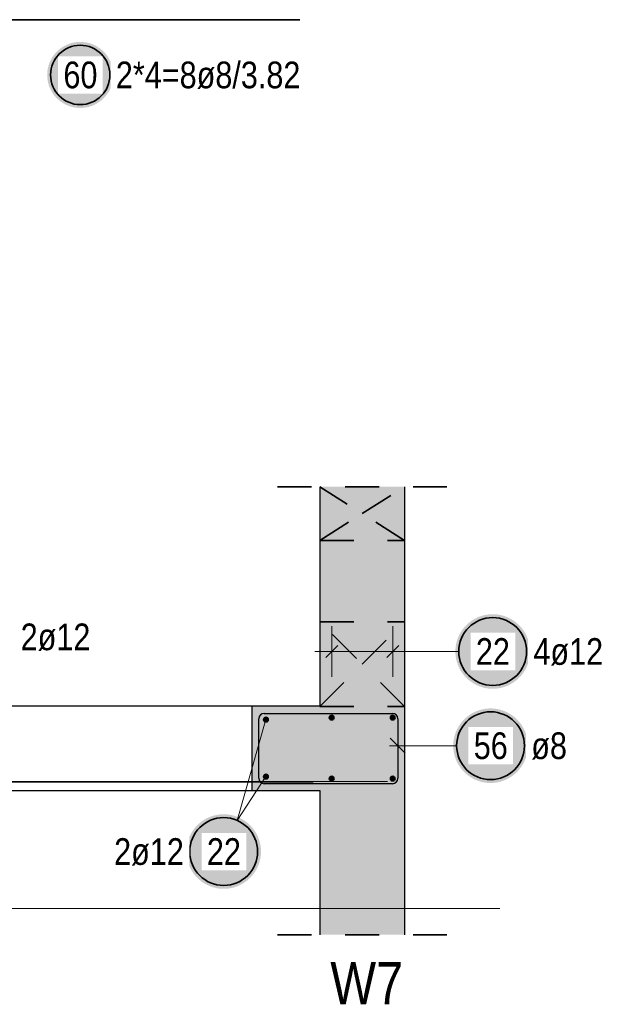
# Model space of a CAD drawing. Header units: millimetres. Extents: x -4.8 to 37.2, y -12 to 28.3.
# Tile 43 of 82: x 20.9 to 22.7, y 1.9 to 4.8. Entities that reach past the tile are written whole.
import ezdxf

# ---------------------------------------------------------------- set-up
doc = ezdxf.new("R2010")
doc.units = ezdxf.units.MM
doc.linetypes.add('DOT', pattern=[0.25, 0, -0.25])
doc.linetypes.add('HIDDEN', pattern=[0.375, 0.25, -0.125])
doc.layers.add('Achsen', color=7, linetype='Continuous', lineweight=20)
doc.layers.add('nplo Bewehrung', color=7, linetype='Continuous', lineweight=20)
doc.styles.add('Arial Narrow', font='ARIALN.TTF')

msp = doc.modelspace()

# ---------------------------------------------------------------- hatches: boundary and pattern name
at = {"lineweight": 25, "true_color": 0xffffff}
for points in [[(21.200857, 4.607499), (21.200797, 4.610902), (21.200619, 4.6143), (21.200323, 4.617691), (21.199908, 4.621068), (21.199376, 4.62443), (21.198726, 4.62777), (21.197961, 4.631086), (21.19708, 4.634374), (21.196085, 4.637628), (21.194977, 4.640846), (21.193757, 4.644023), (21.192427, 4.647156), (21.190989, 4.65024), (21.189444, 4.653273), (21.187794, 4.656249), (21.186041, 4.659166), (21.184188, 4.66202), (21.182236, 4.664808), (21.180188, 4.667526), (21.178046, 4.670171), (21.175813, 4.672739), (21.173492, 4.675228), (21.171086, 4.677635), (21.168597, 4.679956), (21.166029, 4.682188), (21.163384, 4.68433), (21.160666, 4.686378), (21.157878, 4.68833), (21.155024, 4.690184), (21.152107, 4.691937), (21.14913, 4.693586), (21.146098, 4.695132), (21.143014, 4.69657), (21.139881, 4.6979), (21.136704, 4.699119), (21.133486, 4.700227), (21.130231, 4.701222), (21.126944, 4.702103), (21.123628, 4.702868), (21.120287, 4.703518), (21.116926, 4.70405), (21.113548, 4.704465), (21.110158, 4.704762), (21.106759, 4.70494), (21.103357, 4.704999), (21.099954, 4.70494), (21.096556, 4.704762), (21.093165, 4.704465), (21.089787, 4.70405), (21.086426, 4.703518), (21.083085, 4.702868), (21.079769, 4.702103), (21.076482, 4.701222), (21.073228, 4.700227), (21.07001, 4.699119), (21.066833, 4.6979), (21.0637, 4.69657), (21.060616, 4.695132), (21.057583, 4.693586), (21.054607, 4.691937), (21.05169, 4.690184), (21.048835, 4.68833), (21.046048, 4.686378), (21.04333, 4.68433), (21.040685, 4.682188), (21.038117, 4.679956), (21.035628, 4.677635), (21.033221, 4.675228), (21.0309, 4.672739), (21.028667, 4.670171), (21.026526, 4.667526), (21.024478, 4.664808), (21.022526, 4.66202), (21.020672, 4.659166), (21.018919, 4.656249), (21.017269, 4.653273), (21.015724, 4.65024), (21.014286, 4.647156), (21.012956, 4.644023), (21.011737, 4.640846), (21.010629, 4.637628), (21.009634, 4.634374), (21.008753, 4.631086), (21.007987, 4.62777), (21.007338, 4.62443), (21.006806, 4.621068), (21.006391, 4.617691), (21.006094, 4.6143), (21.005916, 4.610902), (21.005857, 4.607499), (21.005916, 4.604096), (21.006094, 4.600698), (21.006391, 4.597308), (21.006806, 4.59393), (21.007338, 4.590568), (21.007987, 4.587228), (21.008753, 4.583912), (21.009634, 4.580624), (21.010629, 4.57737), (21.011737, 4.574152), (21.012956, 4.570975), (21.014286, 4.567842), (21.015724, 4.564758), (21.017269, 4.561726), (21.018919, 4.558749), (21.020672, 4.555832), (21.022526, 4.552978), (21.024478, 4.55019), (21.026526, 4.547472), (21.028667, 4.544827), (21.0309, 4.542259), (21.033221, 4.53977), (21.035628, 4.537363), (21.038117, 4.535042), (21.040685, 4.53281), (21.04333, 4.530668), (21.046048, 4.52862), (21.048835, 4.526668), (21.05169, 4.524814), (21.054607, 4.523062), (21.057583, 4.521412), (21.060616, 4.519867), (21.0637, 4.518428), (21.066833, 4.517099), (21.07001, 4.515879), (21.073228, 4.514771), (21.076482, 4.513776), (21.079769, 4.512895), (21.083085, 4.51213), (21.086426, 4.51148), (21.089787, 4.510948), (21.093165, 4.510533), (21.096556, 4.510237), (21.099954, 4.510058), (21.103357, 4.509999), (21.106759, 4.510058), (21.110158, 4.510237), (21.113548, 4.510533), (21.116926, 4.510948), (21.120287, 4.51148), (21.123628, 4.51213), (21.126944, 4.512895), (21.130231, 4.513776), (21.133486, 4.514771), (21.136704, 4.515879), (21.139881, 4.517099), (21.143014, 4.518428), (21.146098, 4.519867), (21.14913, 4.521412), (21.152107, 4.523062), (21.155024, 4.524814), (21.157878, 4.526668), (21.160666, 4.52862), (21.163384, 4.530668), (21.166029, 4.53281), (21.168597, 4.535042), (21.171086, 4.537363), (21.173492, 4.53977), (21.175813, 4.542259), (21.178046, 4.544827), (21.180188, 4.547472), (21.182236, 4.55019), (21.184188, 4.552978), (21.186041, 4.555832), (21.187794, 4.558749), (21.189444, 4.561726), (21.190989, 4.564758), (21.192427, 4.567842), (21.193757, 4.570975), (21.194977, 4.574152), (21.196085, 4.57737), (21.19708, 4.580624), (21.197961, 4.583912), (21.198726, 4.587228), (21.199376, 4.590568), (21.199908, 4.59393), (21.200323, 4.597308), (21.200619, 4.600698)], [(22.429637, 2.906687), (22.42957, 2.910525), (22.429369, 2.91436), (22.429034, 2.918185), (22.428567, 2.921996), (22.427966, 2.925788), (22.427233, 2.929557), (22.42637, 2.933298), (22.425376, 2.937007), (22.424253, 2.940678), (22.423003, 2.944309), (22.421627, 2.947893), (22.420127, 2.951428), (22.418504, 2.954907), (22.416761, 2.958328), (22.4149, 2.961687), (22.412922, 2.964978), (22.410831, 2.968198), (22.408629, 2.971343), (22.406318, 2.974409), (22.403902, 2.977393), (22.401383, 2.980291), (22.398764, 2.983099), (22.396049, 2.985814), (22.393241, 2.988432), (22.390344, 2.990951), (22.38736, 2.993368), (22.384293, 2.995678), (22.381148, 2.997881), (22.377928, 2.999972), (22.374637, 3.001949), (22.371279, 3.003811), (22.367858, 3.005554), (22.364378, 3.007177), (22.360844, 3.008677), (22.357259, 3.010053), (22.353629, 3.011303), (22.349957, 3.012425), (22.346248, 3.013419), (22.342507, 3.014283), (22.338738, 3.015015), (22.334946, 3.015616), (22.331135, 3.016084), (22.32731, 3.016419), (22.323476, 3.01662), (22.319637, 3.016687), (22.315798, 3.01662), (22.311964, 3.016419), (22.308139, 3.016084), (22.304328, 3.015616), (22.300536, 3.015015), (22.296767, 3.014283), (22.293026, 3.013419), (22.289317, 3.012425), (22.285645, 3.011303), (22.282015, 3.010053), (22.27843, 3.008677), (22.274896, 3.007177), (22.271416, 3.005554), (22.267995, 3.003811), (22.264637, 3.001949), (22.261346, 2.999972), (22.258126, 2.997881), (22.254981, 2.995678), (22.251914, 2.993368), (22.24893, 2.990951), (22.246033, 2.988432), (22.243225, 2.985814), (22.24051, 2.983099), (22.237891, 2.980291), (22.235372, 2.977393), (22.232956, 2.974409), (22.230645, 2.971343), (22.228443, 2.968198), (22.226352, 2.964978), (22.224374, 2.961687), (22.222513, 2.958328), (22.22077, 2.954907), (22.219147, 2.951428), (22.217647, 2.947893), (22.216271, 2.944309), (22.215021, 2.940678), (22.213898, 2.937007), (22.212904, 2.933298), (22.212041, 2.929557), (22.211308, 2.925788), (22.210708, 2.921996), (22.21024, 2.918185), (22.209905, 2.91436), (22.209704, 2.910525), (22.209637, 2.906687), (22.209704, 2.902848), (22.209905, 2.899013), (22.21024, 2.895188), (22.210708, 2.891377), (22.211308, 2.887585), (22.212041, 2.883816), (22.212904, 2.880075), (22.213898, 2.876366), (22.215021, 2.872695), (22.216271, 2.869064), (22.217647, 2.86548), (22.219147, 2.861946), (22.22077, 2.858466), (22.222513, 2.855045), (22.224374, 2.851687), (22.226352, 2.848395), (22.228443, 2.845175), (22.230645, 2.84203), (22.232956, 2.838964), (22.235372, 2.83598), (22.237891, 2.833082), (22.24051, 2.830274), (22.243225, 2.827559), (22.246033, 2.824941), (22.24893, 2.822422), (22.251914, 2.820005), (22.254981, 2.817695), (22.258126, 2.815492), (22.261346, 2.813401), (22.264637, 2.811424), (22.267995, 2.809562), (22.271416, 2.807819), (22.274896, 2.806197), (22.27843, 2.804696), (22.282015, 2.80332), (22.285645, 2.80207), (22.289317, 2.800948), (22.293026, 2.799954), (22.296767, 2.79909), (22.300536, 2.798358), (22.304328, 2.797757), (22.308139, 2.797289), (22.311964, 2.796954), (22.315798, 2.796754), (22.319637, 2.796687), (22.323476, 2.796754), (22.32731, 2.796954), (22.331135, 2.797289), (22.334946, 2.797757), (22.338738, 2.798358), (22.342507, 2.79909), (22.346248, 2.799954), (22.349957, 2.800948), (22.353629, 2.80207), (22.357259, 2.80332), (22.360844, 2.804696), (22.364378, 2.806197), (22.367858, 2.807819), (22.371279, 2.809562), (22.374637, 2.811424), (22.377928, 2.813401), (22.381148, 2.815492), (22.384293, 2.817695), (22.38736, 2.820005), (22.390344, 2.822422), (22.393241, 2.824941), (22.396049, 2.827559), (22.398764, 2.830274), (22.401383, 2.833082), (22.403902, 2.83598), (22.406318, 2.838964), (22.408629, 2.84203), (22.410831, 2.845175), (22.412922, 2.848395), (22.4149, 2.851687), (22.416761, 2.855045), (22.418504, 2.858466), (22.420127, 2.861946), (22.421627, 2.86548), (22.423003, 2.869064), (22.424253, 2.872695), (22.425376, 2.876366), (22.42637, 2.880075), (22.427233, 2.883816), (22.427966, 2.887585), (22.428567, 2.891377), (22.429034, 2.895188), (22.429369, 2.899013)], [(22.423368, 2.628721), (22.423301, 2.63256), (22.4231, 2.636394), (22.422765, 2.640219), (22.422297, 2.64403), (22.421697, 2.647823), (22.420964, 2.651592), (22.4201, 2.655333), (22.419107, 2.659041), (22.417984, 2.662713), (22.416734, 2.666343), (22.415358, 2.669928), (22.413858, 2.673462), (22.412235, 2.676942), (22.410492, 2.680363), (22.408631, 2.683721), (22.406653, 2.687012), (22.404562, 2.690232), (22.40236, 2.693378), (22.400049, 2.696444), (22.397633, 2.699428), (22.395114, 2.702326), (22.392495, 2.705134), (22.38978, 2.707849), (22.386972, 2.710467), (22.384074, 2.712986), (22.381091, 2.715402), (22.378024, 2.717713), (22.374879, 2.719915), (22.371659, 2.722007), (22.368368, 2.723984), (22.36501, 2.725845), (22.361589, 2.727589), (22.358109, 2.729211), (22.354575, 2.730711), (22.35099, 2.732087), (22.34736, 2.733337), (22.343688, 2.73446), (22.339979, 2.735454), (22.336238, 2.736317), (22.332469, 2.73705), (22.328677, 2.737651), (22.324866, 2.738119), (22.321041, 2.738453), (22.317207, 2.738654), (22.313368, 2.738721), (22.309529, 2.738654), (22.305695, 2.738453), (22.30187, 2.738119), (22.298059, 2.737651), (22.294267, 2.73705), (22.290498, 2.736317), (22.286756, 2.735454), (22.283048, 2.73446), (22.279376, 2.733337), (22.275746, 2.732087), (22.272161, 2.730711), (22.268627, 2.729211), (22.265147, 2.727589), (22.261726, 2.725845), (22.258368, 2.723984), (22.255077, 2.722007), (22.251857, 2.719915), (22.248711, 2.717713), (22.245645, 2.715402), (22.242661, 2.712986), (22.239763, 2.710467), (22.236955, 2.707849), (22.23424, 2.705134), (22.231622, 2.702326), (22.229103, 2.699428), (22.226687, 2.696444), (22.224376, 2.693378), (22.222174, 2.690232), (22.220083, 2.687012), (22.218105, 2.683721), (22.216244, 2.680363), (22.2145, 2.676942), (22.212878, 2.673462), (22.211378, 2.669928), (22.210002, 2.666343), (22.208752, 2.662713), (22.207629, 2.659041), (22.206635, 2.655333), (22.205772, 2.651592), (22.205039, 2.647823), (22.204438, 2.64403), (22.20397, 2.640219), (22.203636, 2.636394), (22.203435, 2.63256), (22.203368, 2.628721), (22.203435, 2.624882), (22.203636, 2.621048), (22.20397, 2.617223), (22.204438, 2.613412), (22.205039, 2.60962), (22.205772, 2.605851), (22.206635, 2.60211), (22.207629, 2.598401), (22.208752, 2.594729), (22.210002, 2.591099), (22.211378, 2.587515), (22.212878, 2.58398), (22.2145, 2.5805), (22.216244, 2.577079), (22.218105, 2.573721), (22.220083, 2.57043), (22.222174, 2.56721), (22.224376, 2.564065), (22.226687, 2.560998), (22.229103, 2.558015), (22.231622, 2.555117), (22.23424, 2.552309), (22.236955, 2.549594), (22.239763, 2.546975), (22.242661, 2.544456), (22.245645, 2.54204), (22.248711, 2.539729), (22.251857, 2.537527), (22.255077, 2.535436), (22.258368, 2.533458), (22.261726, 2.531597), (22.265147, 2.529854), (22.268627, 2.528231), (22.272161, 2.526731), (22.275746, 2.525355), (22.279376, 2.524105), (22.283048, 2.522982), (22.286756, 2.521989), (22.290498, 2.521125), (22.294267, 2.520392), (22.298059, 2.519792), (22.30187, 2.519324), (22.305695, 2.518989), (22.309529, 2.518788), (22.313368, 2.518721), (22.317207, 2.518788), (22.321041, 2.518989), (22.324866, 2.519324), (22.328677, 2.519792), (22.332469, 2.520392), (22.336238, 2.521125), (22.339979, 2.521989), (22.343688, 2.522982), (22.34736, 2.524105), (22.35099, 2.525355), (22.354575, 2.526731), (22.358109, 2.528231), (22.361589, 2.529854), (22.36501, 2.531597), (22.368368, 2.533458), (22.371659, 2.535436), (22.374879, 2.537527), (22.378024, 2.539729), (22.381091, 2.54204), (22.384074, 2.544456), (22.386972, 2.546975), (22.38978, 2.549594), (22.392495, 2.552309), (22.395114, 2.555117), (22.397633, 2.558015), (22.400049, 2.560998), (22.40236, 2.564065), (22.404562, 2.56721), (22.406653, 2.57043), (22.408631, 2.573721), (22.410492, 2.577079), (22.412235, 2.5805), (22.413858, 2.58398), (22.415358, 2.587515), (22.416734, 2.591099), (22.417984, 2.594729), (22.419107, 2.598401), (22.4201, 2.60211), (22.420964, 2.605851), (22.421697, 2.60962), (22.422297, 2.613412), (22.422765, 2.617223), (22.4231, 2.621048)]]:
    msp.add_hatch(color=7, dxfattribs=at).paths.add_polyline_path(points)
at = {"lineweight": 13, "true_color": 0xd7ffd7}
for points in [[(22.059843, 3.392537), (22.059843, 2.071142), (21.809843, 2.071142), (21.809843, 3.392537)], [(21.809843, 2.496691), (21.609843, 2.496691), (21.609843, 2.746691), (21.809843, 2.746691)]]:
    msp.add_hatch(color=254, dxfattribs=at).paths.add_polyline_path(points)
at = {"lineweight": 50, "true_color": 0xffffff}
msp.add_hatch(color=7, dxfattribs=at).paths.add_polyline_path([(21.636399, 2.316528), (21.636332, 2.320367), (21.636131, 2.324201), (21.635796, 2.328026), (21.635328, 2.331837), (21.634728, 2.33563), (21.633995, 2.339399), (21.633131, 2.34314), (21.632138, 2.346848), (21.631015, 2.35052), (21.629765, 2.35415), (21.628389, 2.357735), (21.626889, 2.361269), (21.625266, 2.364749), (21.623523, 2.36817), (21.621662, 2.371528), (21.619684, 2.374819), (21.617593, 2.378039), (21.615391, 2.381185), (21.61308, 2.384251), (21.610664, 2.387235), (21.608145, 2.390133), (21.605526, 2.392941), (21.602811, 2.395656), (21.600003, 2.398274), (21.597105, 2.400793), (21.594121, 2.403209), (21.591055, 2.40552), (21.58791, 2.407722), (21.58469, 2.409814), (21.581399, 2.411791), (21.578041, 2.413652), (21.57462, 2.415396), (21.57114, 2.417018), (21.567605, 2.418518), (21.564021, 2.419894), (21.560391, 2.421144), (21.556719, 2.422267), (21.55301, 2.423261), (21.549269, 2.424124), (21.5455, 2.424857), (21.541708, 2.425458), (21.537897, 2.425926), (21.534072, 2.42626), (21.530238, 2.426461), (21.526399, 2.426528), (21.52256, 2.426461), (21.518726, 2.42626), (21.514901, 2.425926), (21.51109, 2.425458), (21.507297, 2.424857), (21.503528, 2.424124), (21.499787, 2.423261), (21.496079, 2.422267), (21.492407, 2.421144), (21.488777, 2.419894), (21.485192, 2.418518), (21.481658, 2.417018), (21.478178, 2.415396), (21.474757, 2.413652), (21.471399, 2.411791), (21.468108, 2.409814), (21.464888, 2.407722), (21.461742, 2.40552), (21.458676, 2.403209), (21.455692, 2.400793), (21.452794, 2.398274), (21.449986, 2.395656), (21.447271, 2.392941), (21.444653, 2.390133), (21.442134, 2.387235), (21.439718, 2.384251), (21.437407, 2.381185), (21.435205, 2.378039), (21.433113, 2.374819), (21.431136, 2.371528), (21.429274, 2.36817), (21.427531, 2.364749), (21.425909, 2.361269), (21.424408, 2.357735), (21.423033, 2.35415), (21.421783, 2.35052), (21.42066, 2.346848), (21.419666, 2.34314), (21.418802, 2.339399), (21.41807, 2.33563), (21.417469, 2.331837), (21.417001, 2.328026), (21.416667, 2.324201), (21.416466, 2.320367), (21.416399, 2.316528), (21.416466, 2.312689), (21.416667, 2.308855), (21.417001, 2.30503), (21.417469, 2.301219), (21.41807, 2.297427), (21.418802, 2.293658), (21.419666, 2.289917), (21.42066, 2.286208), (21.421783, 2.282536), (21.423033, 2.278906), (21.424408, 2.275322), (21.425909, 2.271787), (21.427531, 2.268307), (21.429274, 2.264886), (21.431136, 2.261528), (21.433113, 2.258237), (21.435205, 2.255017), (21.437407, 2.251872), (21.439718, 2.248805), (21.442134, 2.245822), (21.444653, 2.242924), (21.447271, 2.240116), (21.449986, 2.237401), (21.452794, 2.234782), (21.455692, 2.232263), (21.458676, 2.229847), (21.461742, 2.227536), (21.464888, 2.225334), (21.468108, 2.223243), (21.471399, 2.221265), (21.474757, 2.219404), (21.478178, 2.217661), (21.481658, 2.216038), (21.485192, 2.214538), (21.488777, 2.213162), (21.492407, 2.211912), (21.496079, 2.210789), (21.499787, 2.209796), (21.503528, 2.208932), (21.507297, 2.208199), (21.51109, 2.207599), (21.514901, 2.207131), (21.518726, 2.206796), (21.52256, 2.206595), (21.526399, 2.206528), (21.530238, 2.206595), (21.534072, 2.206796), (21.537897, 2.207131), (21.541708, 2.207599), (21.5455, 2.208199), (21.549269, 2.208932), (21.55301, 2.209796), (21.556719, 2.210789), (21.560391, 2.211912), (21.564021, 2.213162), (21.567605, 2.214538), (21.57114, 2.216038), (21.57462, 2.217661), (21.578041, 2.219404), (21.581399, 2.221265), (21.58469, 2.223243), (21.58791, 2.225334), (21.591055, 2.227536), (21.594121, 2.229847), (21.597105, 2.232263), (21.600003, 2.234782), (21.602811, 2.237401), (21.605526, 2.240116), (21.608145, 2.242924), (21.610664, 2.245822), (21.61308, 2.248805), (21.615391, 2.251872), (21.617593, 2.255017), (21.619684, 2.258237), (21.621662, 2.261528), (21.623523, 2.264886), (21.625266, 2.268307), (21.626889, 2.271787), (21.628389, 2.275322), (21.629765, 2.278906), (21.631015, 2.282536), (21.632138, 2.286208), (21.633131, 2.289917), (21.633995, 2.293658), (21.634728, 2.297427), (21.635328, 2.301219), (21.635796, 2.30503), (21.636131, 2.308855)])

# ---------------------------------------------------------------- linework, layer by layer
at = {"color": 2, "linetype": 'Continuous', "lineweight": 35}
msp.add_line((17.931308, 4.770487), (21.751308, 4.770487), dxfattribs=at)
at = {"color": 2, "linetype": 'HIDDEN', "lineweight": 35, "ltscale": 0.25}
for p, q in [((21.684843, 3.392537), (22.184843, 3.392537)), ((21.684843, 2.071142), (22.184843, 2.071142))]:
    msp.add_line(p, q, dxfattribs=at)
at = {"color": 3, "linetype": 'Continuous', "lineweight": 25}
for p, q in [((21.809843, 3.392537), (21.809843, 2.746691)), ((22.059843, 3.392537), (22.059843, 2.071142)), ((21.86252, 2.924364), (21.827165, 2.889009)), ((21.86252, 2.924364), (21.827165, 2.889009)), ((22.04252, 2.924364), (22.007165, 2.889009)), ((22.04252, 2.924364), (22.007165, 2.889009)), ((20.599843, 2.746691), (21.609843, 2.746691)), ((21.609843, 2.746691), (21.809843, 2.746691)), ((21.609843, 2.746691), (21.609843, 2.496691)), ((21.629843, 2.532691), (21.629843, 2.708221)), ((21.645843, 2.724221), (22.023843, 2.724221)), ((21.929843, 2.724221), (22.023843, 2.724221)), ((22.039843, 2.708221), (22.039843, 2.532691)), ((22.039843, 2.708221), (22.039843, 2.614221)), ((22.017745, 2.650818), (22.06194, 2.606624)), ((22.023843, 2.516691), (21.645843, 2.516691)), ((20.599843, 2.496691), (21.609843, 2.496691)), ((21.609843, 2.496691), (21.809843, 2.496691)), ((21.809843, 2.496691), (21.809843, 2.071142))]:
    msp.add_line(p, q, dxfattribs=at)
at = {"color": 2, "linetype": 'DOT', "lineweight": 35, "ltscale": 0.25}
for p, q in [((21.809843, 3.234226), (22.059843, 3.234226)), ((21.809843, 2.994221), (22.059843, 2.994221)), ((21.809843, 2.746691), (21.809843, 2.744221)), ((21.809843, 2.744221), (22.059843, 2.744221))]:
    msp.add_line(p, q, dxfattribs=at)
at = {"color": 5, "linetype": 'Continuous', "lineweight": 18}
for p, q in [((21.844843, 2.981687), (21.844843, 2.831687)), ((21.844843, 2.981687), (21.844843, 2.831687)), ((22.024843, 2.981687), (22.024843, 2.831687)), ((22.024843, 2.981687), (22.024843, 2.831687)), ((21.794843, 2.906687), (22.074843, 2.906687)), ((22.219637, 2.906687), (22.074843, 2.906687)), ((21.650843, 2.705691), (21.566352, 2.4082)), ((22.213368, 2.628721), (22.014843, 2.628721)), ((21.650843, 2.537691), (21.566352, 2.4082))]:
    msp.add_line(p, q, dxfattribs=at)
at = {"color": 2, "linetype": 'Continuous', "lineweight": 35}
for centre, radius in [((21.103357, 4.607499), 0.0875), ((22.319637, 2.906687), 0.1), ((22.313368, 2.628721), 0.1), ((21.526399, 2.316528), 0.1)]:
    msp.add_circle(centre, radius, dxfattribs=at)
at = {"color": 4, "linetype": 'Continuous', "lineweight": 50}
for centre, radius in [((21.650843, 2.705691), 0.006), ((21.650843, 2.705691), 0.006), ((21.650843, 2.705691), 0.0054), ((21.650843, 2.705691), 0.0042), ((21.650843, 2.705691), 0.003), ((21.650843, 2.705691), 0.0018), ((21.650843, 2.705691), 0.0006), ((21.844843, 2.711691), 0.006), ((21.844843, 2.711691), 0.006), ((21.844843, 2.711691), 0.0054), ((21.844843, 2.711691), 0.0042), ((21.844843, 2.711691), 0.003), ((21.844843, 2.711691), 0.0018), ((21.844843, 2.711691), 0.0006), ((22.024843, 2.711691), 0.006), ((22.024843, 2.711691), 0.006), ((22.024843, 2.711691), 0.0054), ((22.024843, 2.711691), 0.0042), ((22.024843, 2.711691), 0.003), ((22.024843, 2.711691), 0.0018), ((22.024843, 2.711691), 0.0006), ((21.650843, 2.537691), 0.006), ((21.650843, 2.537691), 0.006), ((21.650843, 2.537691), 0.0054), ((21.650843, 2.537691), 0.0042), ((21.650843, 2.537691), 0.003), ((21.650843, 2.537691), 0.0018), ((21.650843, 2.537691), 0.0006), ((21.844843, 2.531691), 0.006), ((21.844843, 2.531691), 0.006), ((21.844843, 2.531691), 0.0054), ((21.844843, 2.531691), 0.0042), ((21.844843, 2.531691), 0.003), ((21.844843, 2.531691), 0.0018), ((21.844843, 2.531691), 0.0006), ((22.024843, 2.531691), 0.006), ((22.024843, 2.531691), 0.006), ((22.024843, 2.531691), 0.0054), ((22.024843, 2.531691), 0.0042), ((22.024843, 2.531691), 0.003), ((22.024843, 2.531691), 0.0018), ((22.024843, 2.531691), 0.0006)]:
    msp.add_circle(centre, radius, dxfattribs=at)
at = {"color": 3, "linetype": 'Continuous', "lineweight": 25}
for centre, start, end in [((21.645843, 2.708221), 90, 180), ((22.023843, 2.708221), 0, 90), ((22.023843, 2.708221), 0, 90), ((21.645843, 2.532691), 180, 270), ((22.023843, 2.532691), 270, 0)]:
    msp.add_arc(centre, 0.016, start, end, dxfattribs=at)
at = {"layer": 'Achsen', "color": 2, "linetype": 'DOT', "lineweight": 35, "ltscale": 0.25}
for p, q in [((22.059793, 3.234226), (21.809843, 3.392537)), ((21.934818, 3.313381), (22.059793, 3.392537)), ((21.809843, 3.234226), (21.934818, 3.313381)), ((22.059794, 2.744221), (21.809843, 2.994221)), ((21.934818, 2.869221), (22.059794, 2.994221)), ((21.809843, 2.744221), (21.934818, 2.869221))]:
    msp.add_line(p, q, dxfattribs=at)
at = {"layer": 'nplo Bewehrung', "color": 9, "linetype": 'Continuous', "lineweight": 0}
for p, q in [((17.18304, 2.520691), (21.789843, 2.520691)), ((17.961443, 2.520691), (21.789843, 2.520691)), ((20.009843, 2.522691), (22.009843, 2.522691)), ((17.386935, 2.148051), (22.340705, 2.148051))]:
    msp.add_line(p, q, dxfattribs=at)

# ---------------------------------------------------------------- texts
at = {"color": 2, "lineweight": 35, "style": 'Arial Narrow'}
msp.add_text('W7', height=0.125, dxfattribs=at).set_placement((21.840747, 1.865853))
at = {"color": 2, "lineweight": 35, "char_height": 0.07875, "attachment_point": 1, "line_spacing_factor": 0.9, "style": 'Arial Narrow', "bg_fill": 3, "box_fill_scale": 1.2, "bg_fill_color": 256, "bg_fill_true_color": 13158600, "bg_fill_transparency": 0}
for s, insert in [('2ø12', (20.927652, 2.989225)), ('ø8', (22.433368, 2.668096))]:
    msp.add_mtext(s, dxfattribs=dict(at, insert=insert))

# ---------------------------------------------------------------- next in the draw order: texts
for s, insert in [('60', (21.053744, 4.646874)), ('2*4=8ø8/3.82', (21.208357, 4.646874)), ('22', (22.270025, 2.946062)), ('4ø12', (22.439637, 2.946062)), ('56', (22.263755, 2.668096)), ('2ø12', (21.203224, 2.355903)), ('22', (21.476786, 2.355903))]:
    msp.add_mtext(s, dxfattribs=dict(at, insert=insert))

doc.saveas('drawing.dxf')
